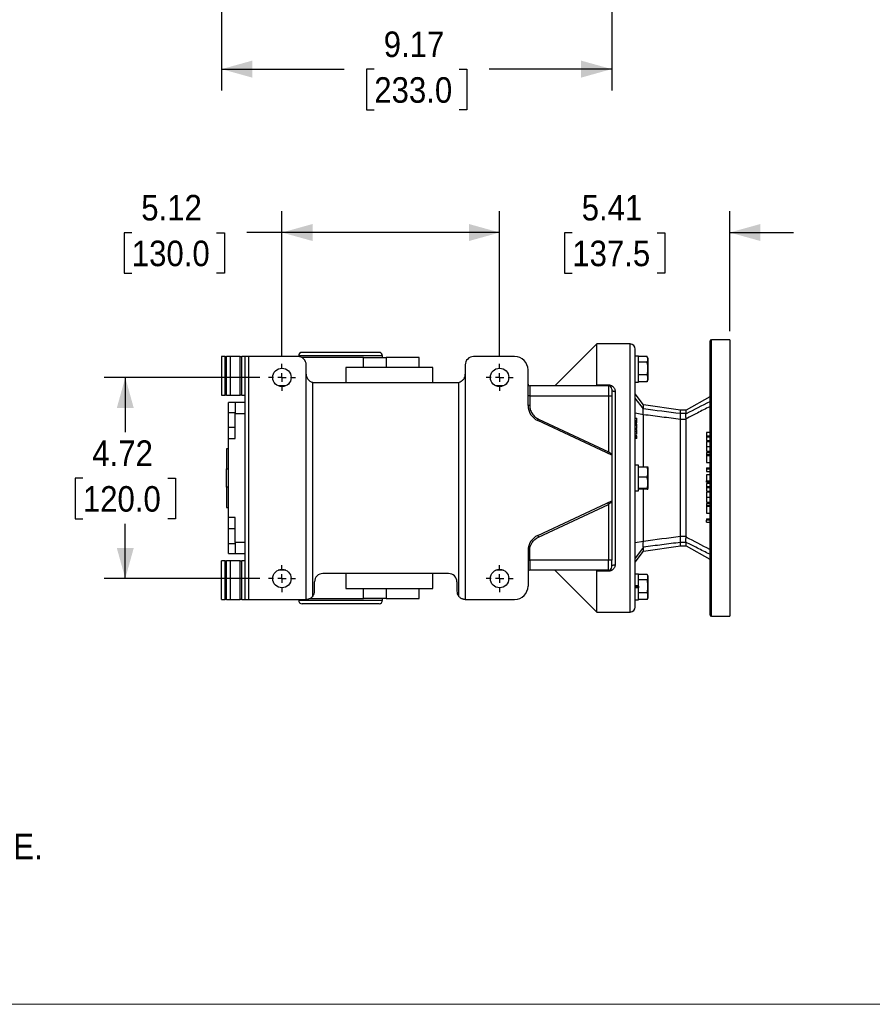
# Model space of a CAD drawing. Header units: inches. Extents: x 0 to 68, y 0 to 44.
# Tile 2 of 21: x 27.9 to 47.9, y 0 to 23.1. Entities that reach past the tile are written whole.
import ezdxf

# ---------------------------------------------------------------- set-up
doc = ezdxf.new("R2010")
doc.units = ezdxf.units.IN
doc.header["$LTSCALE"] = 4
doc.header["$MEASUREMENT"] = 0
doc.linetypes.add('SLD-Center', pattern=[0.75, 0.6, -0.05, 0.05, -0.05])
doc.linetypes.add('SLD-Solid', pattern=[0])
doc.layers.add('CENTER', color=40, linetype='SLD-Center')
doc.layers.add('SLD-DEFPOINTS', color=7, linetype='Continuous')
doc.layers.add('DIMENSIONS', color=140, linetype='SLD-Solid', lineweight=25)
doc.layers.add('TEXT', color=140, linetype='SLD-Solid', lineweight=25)
doc.styles.add('SLDTEXTSTYLE0', font='GOTHIC.TTF', dxfattribs={"width": 0.913})
doc.dimstyles.new('SLDDIMSTYLE0', dxfattribs={"dimtxt": 0.6, "dimasz": 0.72, "dimexe": 0, "dimexo": 0.0625, "dimgap": 0.15, "dimtad": 0, "dimtih": 1, "dimtoh": 1, "dimrnd": 1e-09, "dimzin": 12, "dimdsep": 46, "dimtxsty": 'SLDTEXTSTYLE0', "dimsah": 1, "dimcen": 0.09, "dimadec": 0, "dimazin": 3, "dimtfac": 1, "dimtmove": 0, "dimatfit": 0, "dimfxl": 0, "dimfrac": 2, "dimtolj": 1, "dimtzin": 12, "dimarcsym": 0})
doc.dimstyles.new('SLDDIMSTYLE1', dxfattribs={"dimtxt": 0.6, "dimasz": 0.72, "dimexe": 0, "dimexo": 0.0625, "dimgap": 0.15, "dimtad": 0, "dimtih": 1, "dimtoh": 1, "dimrnd": 1e-09, "dimzin": 12, "dimdsep": 46, "dimtxsty": 'SLDTEXTSTYLE0', "dimsah": 1, "dimcen": 0.09, "dimadec": 0, "dimazin": 3, "dimtfac": 1, "dimtofl": 0, "dimtmove": 0, "dimatfit": 3, "dimfxl": 0, "dimfrac": 2, "dimtolj": 1, "dimtzin": 12, "dimarcsym": 0})

# ---------------------------------------------------------------- blocks, each defined once
blk = doc.blocks.new('Block2')
at = {"color": 7, "linetype": 'SLD-Solid', "lineweight": 18}
blk.add_line((68, 0), (0, 0), dxfattribs=at)
blk = doc.blocks.new('SW_NOTE_0')
at = {"layer": 'TEXT', "color": 0, "char_height": 0.6, "attachment_point": 1, "style": 'SLDTEXTSTYLE0'}
for s, insert in [('NOTES:', (0, 0.766)), ('  1. DIMENSIONS CAN BE CHANGED BY MANUFACTURER WITHOUT NOTICE.', (0, -0.785)), ('  2. DIMENSIONS DO NOT IMPLY TOLERANCE.', (0, -2.337))]:
    blk.add_mtext(s, dxfattribs=dict(at, insert=insert))
blk = doc.blocks.new('_D_11')
at = {"layer": 'DIMENSIONS'}
for p, q in [((32.649, 29.233), (32.649, 29.013)), ((41.822, 28.878), (41.822, 28.159)), ((32.649, 28.513), (32.649, 21.478)), ((41.822, 27.659), (41.822, 21.478)), ((32.649, 21.978), (35.529, 21.978)), ((36.238, 21.974), (36.055, 21.974)), ((36.055, 21.974), (36.055, 21.021)), ((38.233, 21.974), (38.416, 21.974)), ((38.416, 21.974), (38.416, 21.021)), ((41.822, 21.978), (38.942, 21.978)), ((36.055, 21.021), (36.238, 21.021)), ((38.416, 21.021), (38.233, 21.021))]:
    blk.add_line(p, q, dxfattribs=at)
for points in [[(32.649, 21.978), (33.369, 21.778), (33.369, 22.178)], [(41.822, 21.978), (41.102, 22.178), (41.102, 21.778)]]:
    blk.add_solid(points, dxfattribs=at)
at = {"layer": 'DIMENSIONS', "char_height": 0.6, "attachment_point": 1, "style": 'SLDTEXTSTYLE0'}
for s, insert in [('9.17', (36.46, 22.862)), ('233.0', (36.238, 21.788))]:
    blk.add_mtext(s, dxfattribs=dict(at, insert=insert))
blk = doc.blocks.new('_D_21')
at = {"layer": 'DIMENSIONS'}
for p, q in [((33.55, 14.731), (29.883, 14.731)), ((30.383, 14.731), (30.383, 13.447)), ((29.385, 12.364), (29.203, 12.364)), ((29.203, 12.364), (29.203, 11.411)), ((31.38, 12.364), (31.563, 12.364)), ((31.563, 12.364), (31.563, 11.411)), ((29.203, 11.411), (29.385, 11.411)), ((31.563, 11.411), (31.38, 11.411)), ((30.383, 10.006), (30.383, 11.289)), ((33.55, 10.006), (29.883, 10.006))]:
    blk.add_line(p, q, dxfattribs=at)
for points in [[(30.383, 14.731), (30.183, 14.011), (30.583, 14.011)], [(30.383, 10.006), (30.583, 10.726), (30.183, 10.726)]]:
    blk.add_solid(points, dxfattribs=at)
at = {"layer": 'DIMENSIONS', "char_height": 0.6, "attachment_point": 1, "style": 'SLDTEXTSTYLE0'}
for s, insert in [('4.72', (29.607, 13.252)), ('120.0', (29.385, 12.178))]:
    blk.add_mtext(s, dxfattribs=dict(at, insert=insert))
blk = doc.blocks.new('_D_22')
at = {"layer": 'DIMENSIONS'}
for p, q in [((34.067, 15.247), (34.067, 18.638)), ((39.185, 15.247), (39.185, 18.638)), ((30.536, 18.134), (30.353, 18.134)), ((30.353, 18.134), (30.353, 17.181)), ((32.531, 18.134), (32.714, 18.134)), ((32.714, 18.134), (32.714, 17.181)), ((34.067, 18.138), (33.24, 18.138)), ((39.185, 18.138), (34.067, 18.138)), ((30.353, 17.181), (30.536, 17.181)), ((32.714, 17.181), (32.531, 17.181))]:
    blk.add_line(p, q, dxfattribs=at)
for points in [[(34.067, 18.138), (34.787, 17.938), (34.787, 18.338)], [(39.185, 18.138), (38.465, 18.338), (38.465, 17.938)]]:
    blk.add_solid(points, dxfattribs=at)
at = {"layer": 'DIMENSIONS', "char_height": 0.6, "attachment_point": 1, "style": 'SLDTEXTSTYLE0'}
for s, insert in [('5.12', (30.758, 19.022)), ('130.0', (30.536, 17.947))]:
    blk.add_mtext(s, dxfattribs=dict(at, insert=insert))
blk = doc.blocks.new('_D_23')
at = {"layer": 'DIMENSIONS'}
for p, q in [((39.185, 15.247), (39.185, 18.638)), ((44.598, 15.818), (44.598, 18.638)), ((39.185, 18.138), (37.685, 18.138)), ((40.894, 18.134), (40.711, 18.134)), ((40.711, 18.134), (40.711, 17.181)), ((42.889, 18.134), (43.072, 18.134)), ((43.072, 18.134), (43.072, 17.181)), ((44.598, 18.138), (46.098, 18.138)), ((40.711, 17.181), (40.894, 17.181)), ((43.072, 17.181), (42.889, 17.181))]:
    blk.add_line(p, q, dxfattribs=at)
for points in [[(39.185, 18.138), (38.465, 18.338), (38.465, 17.938)], [(44.598, 18.138), (45.318, 17.938), (45.318, 18.338)]]:
    blk.add_solid(points, dxfattribs=at)
at = {"layer": 'DIMENSIONS', "char_height": 0.6, "attachment_point": 1, "style": 'SLDTEXTSTYLE0'}
for s, insert in [('5.41', (41.115, 19.022)), ('137.5', (40.894, 17.947))]:
    blk.add_mtext(s, dxfattribs=dict(at, insert=insert))
blk = doc.blocks.new('SW_CENTERMARKSYMBOL_6')
at = {"layer": 'CENTER', "color": 0}
for p, q in [((0, 0.2), (0, 0.317)), ((-0.2, 0), (-0.317, 0)), ((0, 0), (-0.1, 0)), ((0, 0), (0, 0.1)), ((0, 0), (0, -0.1)), ((0, 0), (0.1, 0)), ((0.2, 0), (0.317, 0)), ((0, -0.2), (0, -0.317))]:
    blk.add_line(p, q, dxfattribs=at)
blk = doc.blocks.new('SW_CENTERMARKSYMBOL_7')
at = {"layer": 'CENTER', "color": 0}
for p, q in [((0, 0.2), (0, 0.317)), ((-0.2, 0), (-0.317, 0)), ((0, 0), (-0.1, 0)), ((0, 0), (0, 0.1)), ((0, 0), (0, -0.1)), ((0, 0), (0.1, 0)), ((0.2, 0), (0.317, 0)), ((0, -0.2), (0, -0.317))]:
    blk.add_line(p, q, dxfattribs=at)
blk = doc.blocks.new('SW_CENTERMARKSYMBOL_8')
at = {"layer": 'CENTER', "color": 0}
for p, q in [((0, 0.2), (0, 0.317)), ((-0.2, 0), (-0.317, 0)), ((0, 0), (-0.1, 0)), ((0, 0), (0, 0.1)), ((0, 0), (0, -0.1)), ((0, 0), (0.1, 0)), ((0.2, 0), (0.317, 0)), ((0, -0.2), (0, -0.317))]:
    blk.add_line(p, q, dxfattribs=at)
blk = doc.blocks.new('SW_CENTERMARKSYMBOL_9')
at = {"layer": 'CENTER', "color": 0}
for p, q in [((0, 0.2), (0, 0.317)), ((-0.2, 0), (-0.317, 0)), ((0, 0), (-0.1, 0)), ((0, 0), (0, 0.1)), ((0, 0), (0, -0.1)), ((0, 0), (0.1, 0)), ((0.2, 0), (0.317, 0)), ((0, -0.2), (0, -0.317))]:
    blk.add_line(p, q, dxfattribs=at)

msp = doc.modelspace()

# ---------------------------------------------------------------- linework, layer by layer
for p, q in [((41.468, 15.518), (40.484, 14.534)), ((42.255, 15.518), (41.468, 15.518)), ((41.468, 14.558), (41.468, 15.518)), ((42.255, 9.219), (42.255, 15.518)), ((44.598, 15.618), (44.165, 15.618)), ((44.165, 9.118), (44.165, 15.618)), ((32.649, 15.223), (32.649, 14.317)), ((32.728, 15.223), (32.649, 15.223)), ((32.728, 14.317), (32.728, 15.223)), ((32.728, 15.223), (32.767, 15.223)), ((32.767, 14.317), (32.767, 15.223)), ((32.846, 15.223), (32.767, 15.223)), ((32.846, 15.223), (32.846, 14.317)), ((33.082, 15.223), (32.846, 15.223)), ((33.082, 14.317), (33.082, 15.223)), ((33.082, 15.223), (33.122, 15.223)), ((33.122, 14.317), (33.122, 15.223)), ((33.2, 15.223), (33.122, 15.223)), ((33.2, 9.514), (33.2, 15.223)), ((33.279, 15.223), (33.2, 15.223)), ((34.441, 15.223), (33.279, 15.223)), ((33.279, 15.223), (33.279, 9.514)), ((34.46, 15.242), (34.46, 15.222)), ((36.429, 15.242), (34.46, 15.242)), ((35.986, 15.203), (34.526, 15.203)), ((35.986, 14.967), (35.986, 15.203)), ((35.986, 15.203), (36.518, 15.203)), ((36.429, 15.203), (36.429, 15.242)), ((36.518, 15.203), (36.518, 14.967)), ((37.295, 15.203), (36.518, 15.203)), ((37.295, 14.967), (37.295, 15.203)), ((39.539, 15.223), (38.574, 15.223)), ((42.452, 15.231), (42.374, 15.231)), ((42.452, 14.624), (42.452, 15.231)), ((42.655, 15.222), (42.452, 15.222)), ((42.655, 15.09), (42.452, 15.09)), ((42.676, 15.179), (42.659, 15.214)), ((34.637, 9.514), (34.637, 15.026)), ((35.57, 14.967), (35.57, 14.612)), ((37.617, 14.967), (35.57, 14.967)), ((37.617, 14.612), (37.617, 14.967)), ((38.378, 15.026), (38.378, 9.514)), ((39.854, 14.076), (39.854, 14.908)), ((34.795, 9.593), (34.795, 14.616)), ((34.834, 14.612), (38.181, 14.612)), ((38.22, 14.616), (38.22, 9.593)), ((42.374, 14.624), (42.452, 14.624)), ((42.655, 14.795), (42.452, 14.795)), ((42.655, 14.632), (42.452, 14.632)), ((42.658, 14.641), (42.655, 14.632)), ((42.659, 14.641), (42.676, 14.676)), ((34.157, 14.534), (33.976, 14.534)), ((39.275, 14.534), (39.094, 14.534)), ((39.893, 14.534), (39.893, 14.297)), ((41.744, 14.534), (39.893, 14.534)), ((41.468, 14.558), (41.744, 14.558)), ((41.744, 14.534), (41.744, 14.558)), ((41.744, 14.534), (41.744, 14.297)), ((41.901, 14.404), (41.901, 10.333)), ((32.649, 14.317), (32.728, 14.317)), ((32.767, 14.317), (32.728, 14.317)), ((32.767, 14.317), (32.846, 14.317)), ((32.964, 14.14), (32.807, 14.14)), ((32.807, 13.904), (32.807, 14.14)), ((32.846, 14.317), (33.082, 14.317)), ((33.2, 14.14), (32.964, 14.14)), ((32.964, 14.14), (32.964, 13.884)), ((33.122, 14.317), (33.082, 14.317)), ((33.122, 14.317), (33.2, 14.317)), ((39.893, 14.297), (39.854, 14.297)), ((39.893, 14.297), (39.893, 14.076)), ((39.893, 14.297), (41.744, 14.297)), ((41.744, 14.297), (41.744, 12.987)), ((41.744, 14.297), (41.822, 14.297)), ((41.822, 14.297), (41.822, 12.932)), ((42.569, 14.085), (42.374, 14.343)), ((42.569, 13.992), (42.374, 14.248)), ((44.126, 14.278), (43.574, 13.963)), ((32.964, 13.904), (32.807, 13.904)), ((32.807, 13.563), (32.807, 13.904)), ((32.964, 13.295), (32.964, 13.884)), ((32.964, 13.884), (33.2, 13.884)), ((39.893, 14.076), (39.854, 14.076)), ((42.569, 13.856), (42.374, 13.889)), ((43.437, 13.963), (42.569, 14.085)), ((42.569, 13.992), (42.569, 14.085)), ((43.574, 13.963), (43.437, 13.963)), ((43.437, 13.882), (43.437, 13.963)), ((43.574, 13.882), (43.574, 13.963)), ((41.822, 12.907), (40.081, 13.719)), ((40.098, 13.755), (41.744, 12.987)), ((42.374, 13.776), (42.413, 13.776)), ((42.413, 13.709), (42.374, 13.709)), ((42.413, 13.681), (42.374, 13.681)), ((42.413, 13.667), (42.374, 13.667)), ((42.413, 13.709), (42.413, 13.776)), ((42.413, 13.681), (42.413, 13.709)), ((42.413, 13.667), (42.413, 13.681)), ((42.569, 12.633), (42.569, 13.856)), ((43.574, 13.882), (43.437, 13.882)), ((43.437, 10.992), (43.437, 13.744)), ((43.574, 13.744), (43.437, 13.744)), ((43.574, 10.992), (43.574, 13.744)), ((32.807, 13.563), (32.964, 13.563)), ((32.807, 13.295), (32.807, 13.563)), ((42.413, 13.633), (42.374, 13.633)), ((42.413, 13.627), (42.374, 13.627)), ((42.413, 13.602), (42.374, 13.602)), ((42.413, 13.532), (42.374, 13.532)), ((42.374, 13.505), (42.413, 13.505)), ((42.413, 13.451), (42.374, 13.451)), ((42.413, 13.627), (42.413, 13.633)), ((42.413, 13.602), (42.413, 13.627)), ((42.413, 13.532), (42.413, 13.602)), ((44.126, 13.439), (44.047, 13.439)), ((44.047, 13.439), (44.047, 13.362)), ((32.807, 13.295), (32.964, 13.295)), ((32.807, 11.442), (32.807, 13.295)), ((42.413, 13.398), (42.374, 13.398)), ((42.413, 13.358), (42.374, 13.358)), ((42.413, 13.326), (42.374, 13.326)), ((42.413, 13.297), (42.374, 13.297)), ((42.413, 13.326), (42.413, 13.358)), ((42.413, 13.297), (42.413, 13.326)), ((44.047, 13.362), (44.126, 13.362)), ((44.047, 13.362), (44.047, 13.33)), ((44.126, 13.33), (44.047, 13.33)), ((44.047, 13.33), (44.047, 13.253)), ((44.047, 13.253), (44.126, 13.253)), ((44.047, 13.225), (44.126, 13.225)), ((32.807, 13.057), (32.767, 13.057)), ((32.767, 13.057), (32.767, 12.585)), ((44.047, 13.106), (44.126, 13.106)), ((44.047, 13.003), (44.126, 13.003)), ((44.126, 12.966), (44.047, 12.966)), ((44.047, 12.966), (44.047, 12.926)), ((41.822, 12.925), (41.821, 12.933)), ((41.822, 12.907), (41.822, 11.83)), ((44.047, 12.926), (44.126, 12.926)), ((44.047, 12.926), (44.047, 12.893)), ((44.126, 12.893), (44.047, 12.893)), ((44.047, 12.893), (44.047, 12.736)), ((44.047, 12.736), (44.126, 12.736)), ((32.767, 12.585), (32.807, 12.585)), ((32.767, 12.152), (32.767, 12.585)), ((42.452, 12.671), (42.374, 12.671)), ((42.452, 12.065), (42.452, 12.671)), ((42.452, 12.633), (42.655, 12.633)), ((42.655, 12.633), (42.672, 12.625)), ((42.676, 12.62), (42.673, 12.625)), ((44.047, 12.607), (44.126, 12.607)), ((44.047, 12.607), (44.047, 12.574)), ((44.126, 12.574), (44.047, 12.574)), ((44.047, 12.574), (44.047, 12.522)), ((44.047, 12.522), (44.126, 12.522)), ((42.655, 12.386), (42.452, 12.386)), ((44.126, 12.445), (44.047, 12.445)), ((44.047, 12.445), (44.047, 12.306)), ((44.047, 12.306), (44.126, 12.306)), ((44.047, 12.272), (44.047, 12.306)), ((44.126, 12.272), (44.047, 12.272)), ((32.807, 12.152), (32.767, 12.152)), ((32.767, 12.152), (32.767, 11.679)), ((42.374, 12.065), (42.452, 12.065)), ((42.655, 12.122), (42.452, 12.122)), ((42.655, 12.104), (42.452, 12.104)), ((42.569, 10.88), (42.569, 12.104)), ((42.673, 12.111), (42.676, 12.117)), ((44.126, 12.243), (44.047, 12.243)), ((44.047, 12.243), (44.047, 12.167)), ((44.047, 12.167), (44.126, 12.167)), ((44.047, 12.167), (44.047, 12.134)), ((44.126, 12.134), (44.047, 12.134)), ((44.047, 12.134), (44.047, 12.058)), ((44.047, 12.058), (44.126, 12.058)), ((44.126, 12.033), (44.047, 12.033)), ((32.807, 11.967), (32.807, 11.967)), ((40.081, 11.018), (41.822, 11.83)), ((41.821, 11.803), (41.822, 11.811)), ((41.822, 11.804), (41.822, 10.439)), ((44.047, 11.916), (44.126, 11.916)), ((44.047, 11.803), (44.126, 11.803)), ((32.767, 11.679), (32.807, 11.679)), ((40.098, 10.982), (41.744, 11.749)), ((41.744, 11.749), (41.744, 10.439)), ((44.126, 11.771), (44.047, 11.771)), ((44.047, 11.771), (44.047, 11.731)), ((44.047, 11.731), (44.047, 11.698)), ((44.047, 11.731), (44.126, 11.731)), ((44.126, 11.698), (44.047, 11.698)), ((44.047, 11.698), (44.047, 11.541)), ((32.807, 11.51), (32.807, 11.51)), ((32.964, 11.442), (32.807, 11.442)), ((32.807, 11.174), (32.807, 11.442)), ((32.964, 10.853), (32.964, 11.442)), ((44.047, 11.541), (44.126, 11.541)), ((44.047, 11.412), (44.126, 11.412)), ((44.047, 11.412), (44.047, 11.379)), ((44.126, 11.379), (44.047, 11.379)), ((44.047, 11.327), (44.047, 11.379)), ((32.964, 11.174), (32.807, 11.174)), ((32.807, 10.833), (32.807, 11.174)), ((44.047, 11.327), (44.126, 11.327)), ((42.569, 10.88), (42.374, 10.848)), ((43.574, 10.992), (43.437, 10.992)), ((32.807, 10.833), (32.964, 10.833)), ((32.807, 10.597), (32.807, 10.833)), ((33.2, 10.853), (32.964, 10.853)), ((32.964, 10.853), (32.964, 10.597)), ((39.854, 10.661), (39.854, 9.829)), ((39.854, 10.661), (39.893, 10.661)), ((39.893, 10.439), (39.893, 10.661)), ((42.569, 10.745), (42.374, 10.488)), ((42.374, 10.393), (42.569, 10.652)), ((42.569, 10.652), (43.437, 10.774)), ((42.569, 10.652), (42.569, 10.745)), ((43.574, 10.854), (43.437, 10.854)), ((43.437, 10.774), (43.437, 10.854)), ((43.437, 10.774), (43.574, 10.774)), ((43.574, 10.774), (43.574, 10.854)), ((43.574, 10.774), (44.126, 10.459)), ((32.649, 9.514), (32.649, 10.419)), ((32.728, 10.419), (32.649, 10.419)), ((32.728, 9.514), (32.728, 10.419)), ((32.728, 10.419), (32.767, 10.419)), ((32.767, 9.514), (32.767, 10.419)), ((32.846, 10.419), (32.767, 10.419)), ((32.807, 10.597), (32.964, 10.597)), ((32.846, 10.419), (32.846, 9.514)), ((33.082, 10.419), (32.846, 10.419)), ((32.964, 10.597), (33.2, 10.597)), ((33.082, 9.514), (33.082, 10.419)), ((33.082, 10.419), (33.122, 10.419)), ((33.122, 9.514), (33.122, 10.419)), ((33.2, 10.419), (33.122, 10.419)), ((39.854, 10.439), (39.893, 10.439)), ((39.893, 10.439), (39.893, 10.203)), ((41.744, 10.439), (39.893, 10.439)), ((41.822, 10.439), (41.744, 10.439)), ((41.744, 10.203), (41.744, 10.439)), ((34.157, 10.203), (33.976, 10.203)), ((39.275, 10.203), (39.094, 10.203)), ((41.744, 10.203), (39.893, 10.203)), ((40.484, 10.203), (41.468, 9.219)), ((41.744, 10.203), (41.744, 10.179)), ((37.984, 10.124), (35.031, 10.124)), ((35.57, 10.124), (35.57, 9.77)), ((37.617, 9.77), (37.617, 10.124)), ((41.468, 9.219), (41.468, 10.179)), ((41.744, 10.179), (41.468, 10.179)), ((42.452, 10.112), (42.374, 10.112)), ((42.452, 9.833), (42.452, 10.112)), ((42.655, 10.104), (42.452, 10.104)), ((42.655, 9.972), (42.452, 9.972)), ((42.676, 10.061), (42.66, 10.096)), ((34.834, 9.711), (34.834, 9.927)), ((35.57, 9.77), (37.617, 9.77)), ((35.986, 9.534), (35.986, 9.77)), ((36.518, 9.77), (36.518, 9.534)), ((37.295, 9.534), (37.295, 9.77)), ((38.181, 9.927), (38.181, 9.711)), ((42.452, 9.833), (42.374, 9.833)), ((42.374, 9.822), (42.452, 9.822)), ((42.374, 9.797), (42.452, 9.797)), ((42.452, 9.785), (42.374, 9.785)), ((42.452, 9.829), (42.452, 9.833)), ((42.452, 9.829), (42.452, 9.789)), ((42.452, 9.785), (42.452, 9.789)), ((42.452, 9.506), (42.452, 9.785)), ((32.649, 9.514), (32.728, 9.514)), ((32.767, 9.514), (32.728, 9.514)), ((32.767, 9.514), (32.846, 9.514)), ((32.846, 9.514), (33.082, 9.514)), ((33.122, 9.514), (33.082, 9.514)), ((33.122, 9.514), (33.2, 9.514)), ((33.2, 9.514), (33.279, 9.514)), ((33.279, 9.514), (34.637, 9.514)), ((34.46, 9.514), (34.46, 9.494)), ((34.46, 9.494), (36.429, 9.494)), ((34.72, 9.534), (35.986, 9.534)), ((36.518, 9.534), (35.986, 9.534)), ((36.429, 9.494), (36.429, 9.534)), ((36.518, 9.534), (37.295, 9.534)), ((38.378, 9.514), (39.539, 9.514)), ((42.374, 9.506), (42.452, 9.506)), ((42.452, 9.677), (42.655, 9.677)), ((42.655, 9.514), (42.452, 9.514)), ((42.659, 9.523), (42.655, 9.514)), ((42.66, 9.523), (42.676, 9.558)), ((41.468, 9.219), (42.255, 9.219)), ((44.165, 9.118), (44.598, 9.118))]:
    msp.add_line(p, q)
at = {"flags": 128}
for points in [[(41.822, 14.455), (41.824, 14.445), (41.828, 14.435), (41.836, 14.427), (41.845, 14.419), (41.857, 14.413), (41.871, 14.408), (41.886, 14.405), (41.901, 14.404)], [(40.081, 13.719), (40.082, 13.72), (40.082, 13.722), (40.084, 13.725), (40.086, 13.729), (40.089, 13.735), (40.092, 13.741), (40.095, 13.748), (40.098, 13.755)], [(41.727, 12.952), (41.727, 12.952), (41.728, 12.954), (41.73, 12.958), (41.732, 12.962), (41.734, 12.967), (41.737, 12.974), (41.74, 12.98), (41.744, 12.987)], [(41.727, 11.785), (41.727, 11.784), (41.728, 11.782), (41.73, 11.779), (41.732, 11.775), (41.734, 11.769), (41.737, 11.763), (41.74, 11.756), (41.744, 11.749)], [(40.081, 11.018), (40.082, 11.017), (40.082, 11.015), (40.084, 11.012), (40.086, 11.007), (40.089, 11.002), (40.092, 10.996), (40.095, 10.989), (40.098, 10.982)], [(41.822, 10.282), (41.824, 10.292), (41.828, 10.301), (41.836, 10.31), (41.845, 10.318), (41.857, 10.324), (41.871, 10.329), (41.886, 10.332), (41.901, 10.333)]]:
    msp.add_lwpolyline(points, dxfattribs=at)
for centre in [(34.067, 14.731), (39.185, 14.731), (34.067, 10.006), (39.185, 10.006)]:
    msp.add_circle(centre, 0.217)
for centre, radius, start, end in [((42.255, 15.4), 0.118, 0, 90), ((44.165, 15.579), 0.0394, 90, 180), ((34.539, 15.242), 0.0787, 90, 180), ((36.35, 15.242), 0.0787, 0, 90), ((34.441, 15.026), 0.197, 0, 90), ((38.574, 15.026), 0.197, 90, 180), ((39.539, 14.908), 0.315, 0, 90), ((34.834, 14.809), 0.197, 258.463, 270), ((38.181, 14.809), 0.197, 270, 281.537), ((39.893, 14.573), 0.0394, 180, 270), ((41.744, 14.455), 0.0787, 0, 90), ((40.248, 14.076), 0.394, 180, 245), ((40.248, 10.661), 0.394, 115, 180), ((39.893, 10.164), 0.0394, 90, 180), ((41.744, 10.282), 0.0787, 270, 0), ((35.031, 9.927), 0.197, 90, 180), ((37.984, 9.927), 0.197, 0, 90), ((39.539, 9.829), 0.315, 270, 0), ((34.539, 9.494), 0.0787, 180, 270), ((34.637, 9.711), 0.197, 323.1301, 0), ((36.35, 9.494), 0.0787, 270, 0), ((38.378, 9.711), 0.197, 180, 216.8699), ((42.255, 9.337), 0.118, 270, 0), ((44.165, 9.158), 0.0394, 180, 270)]:
    msp.add_arc(centre, radius, start, end)
for points, knots in [([(44.126, 15.579), (44.126, 15.579), (44.126, 15.241), (44.126, 14.036), (44.126, 13.22), (44.126, 11.517), (44.126, 10.7), (44.126, 9.496), (44.126, 9.158), (44.126, 9.158)], [0, 0, 0, 0, 0.25, 0.25, 0.5, 0.5, 0.75, 0.75, 1, 1, 1, 1]), ([(44.598, 15.618), (44.598, 15.618), (44.598, 15.618), (44.598, 15.618), (44.598, 15.616), (44.598, 15.615), (44.598, 15.613), (44.598, 15.611), (44.598, 15.608), (44.598, 15.605), (44.598, 15.601), (44.598, 15.597), (44.598, 15.593), (44.598, 15.588), (44.598, 15.583), (44.598, 15.577), (44.598, 15.571), (44.598, 15.557), (44.598, 15.533), (44.598, 15.494), (44.598, 15.446), (44.598, 15.391), (44.598, 15.328), (44.598, 15.232), (44.598, 15.093), (44.598, 14.896), (44.598, 14.671), (44.598, 14.421), (44.598, 14.151), (44.598, 13.865), (44.598, 13.569), (44.598, 13.267), (44.598, 12.965), (44.598, 12.666), (44.598, 12.368), (44.598, 12.071), (44.598, 11.772), (44.598, 11.47), (44.598, 11.168), (44.598, 10.872), (44.598, 10.586), (44.598, 10.316), (44.598, 10.066), (44.598, 9.841), (44.598, 9.644), (44.598, 9.505), (44.598, 9.409), (44.598, 9.346), (44.598, 9.29), (44.598, 9.243), (44.598, 9.203), (44.598, 9.177), (44.598, 9.161), (44.598, 9.151), (44.598, 9.142), (44.598, 9.135), (44.598, 9.129), (44.598, 9.124), (44.598, 9.121), (44.598, 9.119), (44.598, 9.118), (44.598, 9.118)], [0, 0, 0, 0, 0.00365, 0.007296, 0.01094, 0.014581, 0.01822, 0.021858, 0.025495, 0.029131, 0.032767, 0.036404, 0.040042, 0.043682, 0.047323, 0.050967, 0.054613, 0.058263, 0.073508, 0.088755, 0.104387, 0.120021, 0.135977, 0.151935, 0.184343, 0.217096, 0.250024, 0.282952, 0.315705, 0.348114, 0.380018, 0.411275, 0.441757, 0.470878, 0.5, 0.529121, 0.558243, 0.588726, 0.619983, 0.651887, 0.684295, 0.717048, 0.749976, 0.782904, 0.815657, 0.848066, 0.864022, 0.87998, 0.895612, 0.911246, 0.926491, 0.941738, 0.948224, 0.9547, 0.96117, 0.967636, 0.974101, 0.980567, 0.987037, 0.993514, 1, 1, 1, 1]), ([(35.444, 15.321), (35.204, 15.321), (34.974, 15.321), (34.634, 15.321), (34.539, 15.321), (34.539, 15.321)], [0, 0, 0, 0, 0.5, 0.5, 1, 1, 1, 1]), ([(36.35, 15.321), (36.35, 15.321), (36.255, 15.321), (35.915, 15.321), (35.685, 15.321), (35.444, 15.321)], [0, 0, 0, 0, 0.5, 0.5, 1, 1, 1, 1]), ([(42.374, 9.337), (42.374, 9.337), (42.374, 9.656), (42.374, 10.793), (42.374, 11.564), (42.374, 13.172), (42.374, 13.943), (42.374, 15.08), (42.374, 15.4), (42.374, 15.4)], [0, 0, 0, 0, 0.25, 0.25, 0.5, 0.5, 0.75, 0.75, 1, 1, 1, 1]), ([(42.655, 15.09), (42.657, 15.093), (42.66, 15.099), (42.663, 15.107), (42.666, 15.115), (42.67, 15.126), (42.673, 15.14), (42.674, 15.156), (42.673, 15.173), (42.669, 15.189), (42.663, 15.206), (42.658, 15.217), (42.655, 15.222)], [0, 0, 0, 0, 0.065626, 0.129314, 0.191102, 0.251029, 0.376936, 0.499881, 0.623047, 0.749331, 0.870833, 1, 1, 1, 1]), ([(42.655, 14.795), (42.657, 14.802), (42.66, 14.814), (42.663, 14.833), (42.666, 14.851), (42.67, 14.876), (42.673, 14.906), (42.674, 14.943), (42.673, 14.98), (42.669, 15.017), (42.663, 15.054), (42.658, 15.078), (42.655, 15.09)], [0, 0, 0, 0, 0.065885, 0.129818, 0.191838, 0.251985, 0.378566, 0.502192, 0.62467, 0.750272, 0.871329, 1, 1, 1, 1]), ([(42.676, 14.815), (42.676, 14.846), (42.676, 14.908), (42.676, 15.009), (42.676, 15.097), (42.676, 15.156), (42.676, 15.183), (42.676, 15.177), (42.676, 15.176)], [0, 0, 0, 0, 0.193174, 0.386348, 0.579522, 0.772695, 0.965869, 1, 1, 1, 1]), ([(42.676, 14.679), (42.676, 14.68), (42.676, 14.683), (42.676, 14.732), (42.676, 14.787), (42.676, 14.815)], [0, 0, 0, 0, 0.291613, 0.645806, 1, 1, 1, 1]), ([(34.637, 14.809), (34.637, 14.804), (34.638, 14.799), (34.638, 14.789), (34.639, 14.785), (34.641, 14.77), (34.643, 14.76), (34.652, 14.731), (34.662, 14.712), (34.681, 14.686), (34.688, 14.677), (34.704, 14.661), (34.714, 14.653), (34.734, 14.639), (34.745, 14.633), (34.763, 14.626), (34.769, 14.623), (34.782, 14.619), (34.788, 14.618), (34.795, 14.616)], [0, 0, 0, 0, 0.0625, 0.0625, 0.125, 0.125, 0.25, 0.25, 0.5, 0.5, 0.625, 0.625, 0.75, 0.75, 0.875, 0.875, 0.9375, 0.9375, 1, 1, 1, 1]), ([(38.22, 14.616), (38.233, 14.619), (38.246, 14.623), (38.264, 14.631), (38.27, 14.634), (38.281, 14.64), (38.286, 14.643), (38.301, 14.653), (38.311, 14.661), (38.327, 14.677), (38.334, 14.685), (38.347, 14.703), (38.352, 14.712), (38.362, 14.731), (38.365, 14.741), (38.371, 14.76), (38.374, 14.77), (38.376, 14.784), (38.377, 14.789), (38.377, 14.799), (38.378, 14.804), (38.378, 14.809)], [0, 0, 0, 0, 0.125, 0.125, 0.1875, 0.1875, 0.25, 0.25, 0.375, 0.375, 0.5, 0.5, 0.625, 0.625, 0.75, 0.75, 0.875, 0.875, 0.9375, 0.9375, 1, 1, 1, 1]), ([(42.655, 14.632), (42.657, 14.636), (42.66, 14.643), (42.663, 14.653), (42.666, 14.663), (42.67, 14.677), (42.673, 14.694), (42.674, 14.714), (42.673, 14.735), (42.669, 14.755), (42.663, 14.775), (42.658, 14.788), (42.655, 14.795)], [0, 0, 0, 0, 0.065885, 0.129818, 0.191838, 0.251985, 0.378566, 0.502192, 0.62467, 0.750272, 0.871329, 1, 1, 1, 1]), ([(41.493, 14.534), (41.489, 14.534), (41.486, 14.534), (41.48, 14.536), (41.477, 14.537), (41.473, 14.541), (41.471, 14.544), (41.469, 14.55), (41.468, 14.553), (41.468, 14.558)], [0, 0, 0, 0, 0.25, 0.25, 0.5, 0.5, 0.75, 0.75, 1, 1, 1, 1]), ([(41.744, 14.558), (41.746, 14.558), (41.75, 14.558), (41.756, 14.557), (41.761, 14.557), (41.767, 14.556), (41.773, 14.555), (41.783, 14.553), (41.796, 14.549), (41.812, 14.543), (41.826, 14.535), (41.844, 14.523), (41.862, 14.506), (41.88, 14.483), (41.89, 14.462), (41.896, 14.445), (41.899, 14.431), (41.901, 14.418), (41.901, 14.409), (41.901, 14.404)], [0, 0, 0, 0, 0.020745, 0.041461, 0.062204, 0.083027, 0.103983, 0.125125, 0.186964, 0.250543, 0.312224, 0.375895, 0.500647, 0.623108, 0.749716, 0.812283, 0.874649, 0.93712, 1, 1, 1, 1]), ([(41.822, 14.455), (41.822, 14.455), (41.822, 14.455), (41.822, 14.454), (41.822, 14.453), (41.822, 14.452), (41.822, 14.451), (41.822, 14.449), (41.822, 14.447), (41.822, 14.443), (41.822, 14.438), (41.822, 14.429), (41.822, 14.42), (41.822, 14.409), (41.822, 14.397), (41.822, 14.384), (41.822, 14.37), (41.822, 14.356), (41.822, 14.341), (41.822, 14.327), (41.822, 14.312), (41.822, 14.302), (41.822, 14.297)], [0, 0, 0, 0, 0.030232, 0.060266, 0.090167, 0.120003, 0.149841, 0.17975, 0.209797, 0.240047, 0.304317, 0.368671, 0.434309, 0.500032, 0.56567, 0.631393, 0.695664, 0.760018, 0.820268, 0.879988, 0.939719, 1, 1, 1, 1]), ([(39.893, 14.076), (39.893, 14.072), (39.893, 14.063), (39.894, 14.051), (39.895, 14.039), (39.897, 14.027), (39.899, 14.015), (39.901, 14.003), (39.904, 13.991), (39.91, 13.966), (39.923, 13.93), (39.948, 13.885), (39.978, 13.843), (40.007, 13.815), (40.031, 13.795), (40.047, 13.784), (40.063, 13.773), (40.08, 13.763), (40.092, 13.758), (40.098, 13.755)], [0, 0, 0, 0, 0.030746, 0.061383, 0.091947, 0.122475, 0.153005, 0.183574, 0.214219, 0.244977, 0.372467, 0.500009, 0.6275, 0.755042, 0.804177, 0.853089, 0.901928, 0.950848, 1, 1, 1, 1]), ([(42.569, 13.856), (42.566, 13.874), (42.563, 13.89), (42.561, 13.914), (42.56, 13.921), (42.559, 13.936), (42.559, 13.942), (42.559, 13.955), (42.559, 13.96), (42.56, 13.97), (42.561, 13.974), (42.562, 13.982), (42.563, 13.985), (42.566, 13.989), (42.567, 13.991), (42.569, 13.992)], [0, 0, 0, 0, 0.25, 0.25, 0.375, 0.375, 0.5, 0.5, 0.625, 0.625, 0.75, 0.75, 0.875, 0.875, 1, 1, 1, 1]), ([(44.126, 14.045), (44.029, 13.995), (43.845, 13.901), (43.662, 13.806), (43.574, 13.761)], [0, 0, 0, 0, 0.524921, 1, 1, 1, 1]), ([(43.437, 13.746), (43.292, 13.764), (43.003, 13.801), (42.714, 13.838), (42.569, 13.856)], [0, 0, 0, 0, 0.498129, 1, 1, 1, 1]), ([(43.437, 13.746), (43.438, 13.763), (43.438, 13.779), (43.439, 13.811), (43.44, 13.825), (43.44, 13.85), (43.439, 13.86), (43.439, 13.871), (43.438, 13.874), (43.438, 13.879), (43.437, 13.881), (43.437, 13.882)], [0, 0, 0, 0, 0.25, 0.25, 0.5, 0.5, 0.75, 0.75, 0.875, 0.875, 1, 1, 1, 1]), ([(43.574, 13.76), (43.574, 13.762), (43.573, 13.766), (43.572, 13.771), (43.571, 13.776), (43.569, 13.783), (43.568, 13.792), (43.567, 13.805), (43.565, 13.821), (43.565, 13.838), (43.565, 13.852), (43.567, 13.863), (43.568, 13.869), (43.57, 13.874), (43.572, 13.877), (43.573, 13.879), (43.574, 13.88)], [0, 0, 0, 0, 0.030103, 0.060991, 0.092689, 0.125218, 0.184032, 0.250061, 0.375577, 0.499997, 0.62451, 0.750142, 0.816098, 0.875273, 0.939717, 1, 1, 1, 1]), ([(43.574, 13.882), (43.574, 13.882), (43.574, 13.882), (43.574, 13.881), (43.574, 13.881), (43.574, 13.881), (43.574, 13.88)], [0, 0, 0, 0, 0.135251, 0.488585, 0.76626, 1, 1, 1, 1]), ([(43.574, 13.744), (43.574, 13.745), (43.574, 13.748), (43.574, 13.752), (43.574, 13.756), (43.574, 13.759), (43.574, 13.76)], [0, 0, 0, 0, 0.135863, 0.490124, 0.767425, 1, 1, 1, 1]), ([(42.413, 13.451), (42.413, 13.452), (42.413, 13.455), (42.413, 13.459), (42.413, 13.463), (42.413, 13.467), (42.413, 13.47), (42.413, 13.473), (42.413, 13.477), (42.413, 13.48), (42.413, 13.483), (42.413, 13.485), (42.413, 13.488), (42.413, 13.49), (42.413, 13.492), (42.413, 13.494), (42.413, 13.496), (42.413, 13.498), (42.413, 13.5), (42.413, 13.501), (42.413, 13.502), (42.413, 13.503), (42.413, 13.504), (42.413, 13.504), (42.413, 13.505), (42.413, 13.505), (42.413, 13.505)], [0, 0, 0, 0, 0.038217, 0.074867, 0.110158, 0.144454, 0.17808, 0.211171, 0.243687, 0.275872, 0.308376, 0.341263, 0.37515, 0.409655, 0.445157, 0.482073, 0.520576, 0.560554, 0.603108, 0.648689, 0.697948, 0.750768, 0.807309, 0.867656, 0.931861, 1, 1, 1, 1]), ([(42.413, 13.398), (42.413, 13.398), (42.413, 13.398), (42.413, 13.398), (42.413, 13.399), (42.413, 13.399), (42.413, 13.4), (42.413, 13.401), (42.413, 13.403), (42.413, 13.404), (42.413, 13.406), (42.413, 13.408), (42.413, 13.41), (42.413, 13.412), (42.413, 13.414), (42.413, 13.417), (42.413, 13.419), (42.413, 13.422), (42.413, 13.425), (42.413, 13.428), (42.413, 13.432), (42.413, 13.435), (42.413, 13.439), (42.413, 13.443), (42.413, 13.447), (42.413, 13.449), (42.413, 13.451)], [0, 0, 0, 0, 0.068491, 0.133077, 0.193829, 0.251083, 0.304401, 0.354408, 0.401295, 0.444701, 0.485692, 0.524676, 0.562307, 0.597947, 0.632474, 0.665752, 0.697985, 0.729586, 0.760825, 0.792355, 0.824313, 0.857156, 0.890927, 0.92596, 0.962061, 1, 1, 1, 1]), ([(44.047, 13.225), (44.047, 13.225), (44.047, 13.224), (44.047, 13.224), (44.047, 13.223), (44.047, 13.221), (44.047, 13.219), (44.047, 13.216), (44.047, 13.213), (44.047, 13.209), (44.047, 13.205), (44.047, 13.201), (44.047, 13.196), (44.047, 13.191), (44.047, 13.186), (44.047, 13.18), (44.047, 13.174), (44.047, 13.167), (44.047, 13.161), (44.047, 13.153), (44.047, 13.146), (44.047, 13.139), (44.047, 13.131), (44.047, 13.123), (44.047, 13.115), (44.047, 13.109), (44.047, 13.106)], [0, 0, 0, 0, 0.042354, 0.084166, 0.125294, 0.166282, 0.206997, 0.247528, 0.288508, 0.329963, 0.371159, 0.411619, 0.451738, 0.491488, 0.53131, 0.571146, 0.611469, 0.652183, 0.693461, 0.734892, 0.776916, 0.819249, 0.863073, 0.907532, 0.953146, 1, 1, 1, 1]), ([(41.744, 12.987), (41.753, 12.98), (41.773, 12.966), (41.796, 12.951), (41.81, 12.941), (41.817, 12.936), (41.82, 12.934), (41.821, 12.933)], [0, 0, 0, 0, 0.292926, 0.595633, 0.742328, 0.877214, 1, 1, 1, 1]), ([(44.047, 13.106), (44.047, 13.103), (44.047, 13.096), (44.047, 13.086), (44.047, 13.077), (44.047, 13.068), (44.047, 13.059), (44.047, 13.051), (44.047, 13.044), (44.047, 13.036), (44.047, 13.03), (44.047, 13.024), (44.047, 13.018), (44.047, 13.014), (44.047, 13.01), (44.047, 13.007), (44.047, 13.004), (44.047, 13.003), (44.047, 13.003)], [0, 0, 0, 0, 0.0678674, 0.1332308, 0.19643, 0.2589291, 0.3203354, 0.3813911, 0.4426165, 0.5049834, 0.5672549, 0.6281622, 0.6887408, 0.749142, 0.8098128, 0.8716425, 0.9348936, 1, 1, 1, 1]), ([(41.821, 12.933), (41.821, 12.933), (41.822, 12.932), (41.822, 12.932), (41.822, 12.932)], [0, 0, 0, 0, 0.012076, 1, 1, 1, 1]), ([(41.822, 12.926), (41.822, 12.921), (41.822, 12.91), (41.822, 12.908), (41.822, 12.907)], [0, 0, 0, 0, 0.393378, 1, 1, 1, 1]), ([(42.655, 12.386), (42.657, 12.391), (42.66, 12.402), (42.663, 12.418), (42.666, 12.433), (42.67, 12.453), (42.673, 12.479), (42.674, 12.51), (42.673, 12.541), (42.669, 12.571), (42.663, 12.602), (42.658, 12.622), (42.655, 12.633)], [0, 0, 0, 0, 0.065885, 0.129818, 0.191838, 0.251985, 0.378566, 0.502192, 0.62467, 0.750272, 0.871329, 1, 1, 1, 1]), ([(42.676, 12.593), (42.676, 12.607), (42.676, 12.624), (42.676, 12.618), (42.676, 12.617)], [0, 0, 0, 0, 0.8498442, 1, 1, 1, 1]), ([(42.676, 12.12), (42.676, 12.121), (42.676, 12.124), (42.676, 12.174), (42.676, 12.253), (42.676, 12.35), (42.676, 12.45), (42.676, 12.539), (42.676, 12.575), (42.676, 12.593)], [0, 0, 0, 0, 0.120662, 0.2672184, 0.4137746, 0.5603309, 0.7068873, 0.8534435, 1, 1, 1, 1]), ([(42.655, 12.122), (42.657, 12.127), (42.66, 12.139), (42.663, 12.155), (42.666, 12.172), (42.67, 12.193), (42.673, 12.221), (42.674, 12.254), (42.673, 12.287), (42.669, 12.32), (42.663, 12.353), (42.658, 12.375), (42.655, 12.386)], [0, 0, 0, 0, 0.0656263, 0.1293144, 0.1911015, 0.2510286, 0.3769356, 0.4998814, 0.6230466, 0.7493308, 0.870833, 1, 1, 1, 1]), ([(42.655, 12.104), (42.657, 12.104), (42.66, 12.105), (42.663, 12.106), (42.666, 12.107), (42.67, 12.109), (42.673, 12.111), (42.674, 12.113), (42.673, 12.115), (42.669, 12.117), (42.663, 12.12), (42.658, 12.121), (42.655, 12.122)], [0, 0, 0, 0, 0.065885, 0.129818, 0.191838, 0.251985, 0.378566, 0.502192, 0.62467, 0.750272, 0.871329, 1, 1, 1, 1]), ([(44.047, 12.033), (44.047, 12.033), (44.047, 12.033), (44.047, 12.033), (44.047, 12.031), (44.047, 12.03), (44.047, 12.027), (44.047, 12.025), (44.047, 12.022), (44.047, 12.018), (44.047, 12.014), (44.047, 12.01), (44.047, 12.005), (44.047, 12), (44.047, 11.994), (44.047, 11.988), (44.047, 11.982), (44.047, 11.976), (44.047, 11.969), (44.047, 11.962), (44.047, 11.955), (44.047, 11.948), (44.047, 11.94), (44.047, 11.932), (44.047, 11.924), (44.047, 11.919), (44.047, 11.916)], [0, 0, 0, 0, 0.038404, 0.076627, 0.114907, 0.153118, 0.192186, 0.231491, 0.271376, 0.312496, 0.353757, 0.394628, 0.435514, 0.476109, 0.517103, 0.558485, 0.600365, 0.643041, 0.686054, 0.729561, 0.772907, 0.816963, 0.861261, 0.906643, 0.952839, 1, 1, 1, 1]), ([(41.821, 11.803), (41.82, 11.803), (41.817, 11.801), (41.81, 11.796), (41.796, 11.786), (41.773, 11.77), (41.753, 11.756), (41.744, 11.749)], [0, 0, 0, 0, 0.122788, 0.25766, 0.404368, 0.707074, 1, 1, 1, 1]), ([(41.822, 11.804), (41.822, 11.804), (41.822, 11.804), (41.821, 11.803), (41.821, 11.803)], [0, 0, 0, 0, 0.987876, 1, 1, 1, 1]), ([(41.822, 11.83), (41.822, 11.828), (41.822, 11.826), (41.822, 11.815), (41.822, 11.811)], [0, 0, 0, 0, 0.6038527, 1, 1, 1, 1]), ([(44.047, 11.916), (44.047, 11.913), (44.047, 11.905), (44.047, 11.895), (44.047, 11.885), (44.047, 11.875), (44.047, 11.866), (44.047, 11.858), (44.047, 11.85), (44.047, 11.842), (44.047, 11.835), (44.047, 11.828), (44.047, 11.823), (44.047, 11.817), (44.047, 11.813), (44.047, 11.809), (44.047, 11.806), (44.047, 11.804), (44.047, 11.803)], [0, 0, 0, 0, 0.068064, 0.133286, 0.196521, 0.257665, 0.317864, 0.376965, 0.435836, 0.494665, 0.553441, 0.612694, 0.672462, 0.733564, 0.796165, 0.861295, 0.928944, 1, 1, 1, 1]), ([(39.893, 10.661), (39.893, 10.728), (39.913, 10.794), (39.985, 10.908), (40.037, 10.953), (40.098, 10.982)], [0, 0, 0, 0, 0.5, 0.5, 1, 1, 1, 1]), ([(42.569, 10.745), (42.566, 10.747), (42.563, 10.751), (42.561, 10.762), (42.56, 10.766), (42.559, 10.776), (42.559, 10.782), (42.559, 10.794), (42.559, 10.801), (42.56, 10.815), (42.561, 10.823), (42.562, 10.838), (42.563, 10.847), (42.566, 10.863), (42.567, 10.872), (42.569, 10.88)], [0, 0, 0, 0, 0.25, 0.25, 0.375, 0.375, 0.5, 0.5, 0.625, 0.625, 0.75, 0.75, 0.875, 0.875, 1, 1, 1, 1]), ([(43.437, 10.854), (43.438, 10.857), (43.438, 10.861), (43.439, 10.877), (43.44, 10.887), (43.44, 10.912), (43.439, 10.926), (43.439, 10.949), (43.438, 10.957), (43.438, 10.974), (43.437, 10.982), (43.437, 10.991)], [0, 0, 0, 0, 0.25, 0.25, 0.5, 0.5, 0.75, 0.75, 0.875, 0.875, 1, 1, 1, 1]), ([(43.574, 10.857), (43.574, 10.857), (43.573, 10.858), (43.572, 10.86), (43.571, 10.861), (43.569, 10.864), (43.568, 10.867), (43.567, 10.874), (43.565, 10.884), (43.565, 10.899), (43.565, 10.916), (43.567, 10.932), (43.568, 10.945), (43.57, 10.956), (43.572, 10.966), (43.573, 10.973), (43.574, 10.976)], [0, 0, 0, 0, 0.030103, 0.060991, 0.092689, 0.125218, 0.184032, 0.250061, 0.375577, 0.499997, 0.62451, 0.750142, 0.816098, 0.875273, 0.939717, 1, 1, 1, 1]), ([(43.574, 10.992), (43.574, 10.992), (43.574, 10.989), (43.574, 10.985), (43.574, 10.98), (43.574, 10.977), (43.574, 10.976)], [0, 0, 0, 0, 0.1352506, 0.4885847, 0.76626, 1, 1, 1, 1]), ([(43.437, 10.854), (43.292, 10.836), (43.003, 10.8), (42.714, 10.763), (42.569, 10.745)], [0, 0, 0, 0, 0.498129, 1, 1, 1, 1]), ([(43.574, 10.854), (43.574, 10.854), (43.574, 10.855), (43.574, 10.855), (43.574, 10.856), (43.574, 10.857), (43.574, 10.857)], [0, 0, 0, 0, 0.135863, 0.490124, 0.767425, 1, 1, 1, 1]), ([(44.126, 10.575), (44.029, 10.624), (43.845, 10.718), (43.662, 10.812), (43.574, 10.856)], [0, 0, 0, 0, 0.524921, 1, 1, 1, 1]), ([(41.468, 10.179), (41.468, 10.183), (41.469, 10.187), (41.471, 10.193), (41.473, 10.195), (41.477, 10.199), (41.48, 10.201), (41.486, 10.203), (41.489, 10.203), (41.493, 10.203)], [0, 0, 0, 0, 0.25, 0.25, 0.5, 0.5, 0.75, 0.75, 1, 1, 1, 1]), ([(41.901, 10.333), (41.901, 10.33), (41.901, 10.325), (41.9, 10.317), (41.899, 10.309), (41.898, 10.302), (41.896, 10.294), (41.894, 10.287), (41.889, 10.273), (41.88, 10.254), (41.863, 10.23), (41.844, 10.213), (41.826, 10.201), (41.812, 10.194), (41.796, 10.187), (41.781, 10.183), (41.768, 10.181), (41.756, 10.179), (41.748, 10.179), (41.744, 10.179)], [0, 0, 0, 0, 0.0358869, 0.0716008, 0.1071974, 0.1427327, 0.1782633, 0.2138456, 0.2495358, 0.3762312, 0.4987978, 0.6239113, 0.68752, 0.749169, 0.8125984, 0.874327, 0.9166045, 0.9583508, 1, 1, 1, 1]), ([(42.655, 9.972), (42.661, 9.983), (42.666, 9.994), (42.672, 10.016), (42.674, 10.027), (42.674, 10.049), (42.672, 10.06), (42.666, 10.082), (42.661, 10.093), (42.655, 10.104)], [0, 0, 0, 0, 0.25, 0.25, 0.5, 0.5, 0.75, 0.75, 1, 1, 1, 1]), ([(42.655, 9.677), (42.661, 9.702), (42.666, 9.726), (42.672, 9.775), (42.674, 9.799), (42.674, 9.849), (42.672, 9.874), (42.666, 9.923), (42.661, 9.948), (42.655, 9.972)], [0, 0, 0, 0, 0.25, 0.25, 0.5, 0.5, 0.75, 0.75, 1, 1, 1, 1]), ([(42.676, 9.697), (42.676, 9.728), (42.676, 9.79), (42.676, 9.891), (42.676, 9.979), (42.676, 10.038), (42.676, 10.065), (42.676, 10.059), (42.676, 10.058)], [0, 0, 0, 0, 0.193174, 0.386347, 0.579521, 0.772695, 0.965869, 1, 1, 1, 1]), ([(34.795, 9.593), (34.788, 9.584), (34.781, 9.575), (34.764, 9.56), (34.755, 9.553), (34.737, 9.541), (34.728, 9.536), (34.709, 9.527), (34.7, 9.524), (34.684, 9.519), (34.676, 9.518), (34.662, 9.515), (34.657, 9.515), (34.647, 9.514), (34.643, 9.514), (34.639, 9.514), (34.637, 9.514), (34.637, 9.514)], [0, 0, 0, 0, 0.125, 0.125, 0.25, 0.25, 0.375, 0.375, 0.5, 0.5, 0.625, 0.625, 0.75, 0.75, 0.875, 0.875, 1, 1, 1, 1]), ([(38.378, 9.514), (38.378, 9.514), (38.376, 9.514), (38.372, 9.514), (38.368, 9.514), (38.358, 9.515), (38.353, 9.515), (38.339, 9.518), (38.331, 9.519), (38.319, 9.523), (38.315, 9.524), (38.306, 9.527), (38.301, 9.529), (38.287, 9.536), (38.278, 9.541), (38.26, 9.553), (38.251, 9.56), (38.235, 9.575), (38.227, 9.584), (38.22, 9.593)], [0, 0, 0, 0, 0.125, 0.125, 0.25, 0.25, 0.375, 0.375, 0.5, 0.5, 0.5625, 0.5625, 0.625, 0.625, 0.75, 0.75, 0.875, 0.875, 1, 1, 1, 1]), ([(42.655, 9.514), (42.661, 9.528), (42.666, 9.541), (42.672, 9.568), (42.674, 9.582), (42.674, 9.609), (42.672, 9.623), (42.666, 9.65), (42.661, 9.664), (42.655, 9.677)], [0, 0, 0, 0, 0.25, 0.25, 0.5, 0.5, 0.75, 0.75, 1, 1, 1, 1]), ([(42.676, 9.561), (42.676, 9.562), (42.676, 9.565), (42.676, 9.614), (42.676, 9.669), (42.676, 9.697)], [0, 0, 0, 0, 0.291613, 0.645806, 1, 1, 1, 1]), ([(34.539, 9.416), (34.539, 9.416), (34.634, 9.416), (34.974, 9.416), (35.204, 9.416), (35.444, 9.416)], [0, 0, 0, 0, 0.5, 0.5, 1, 1, 1, 1]), ([(35.444, 9.416), (35.685, 9.416), (35.915, 9.416), (36.255, 9.416), (36.35, 9.416), (36.35, 9.416)], [0, 0, 0, 0, 0.5, 0.5, 1, 1, 1, 1])]:
    msp.add_open_spline(points, degree=3, knots=knots)
for points in [[(44.126, 14.161), (43.942, 14.068), (43.758, 13.974), (43.574, 13.88)], [(43.437, 13.882), (43.147, 13.919), (42.858, 13.955), (42.569, 13.992)], [(43.437, 13.882), (43.437, 13.882), (43.437, 13.882), (43.437, 13.882)], [(43.437, 13.746), (43.437, 13.745), (43.437, 13.745), (43.437, 13.744)], [(43.437, 10.991), (43.147, 10.954), (42.858, 10.917), (42.569, 10.88)], [(43.437, 10.991), (43.437, 10.991), (43.437, 10.992), (43.437, 10.992)], [(44.126, 10.692), (43.942, 10.786), (43.758, 10.881), (43.574, 10.976)], [(43.437, 10.854), (43.437, 10.854), (43.437, 10.854), (43.437, 10.854)], [(41.822, 10.282), (41.822, 10.282), (41.822, 10.352), (41.822, 10.439)]]:
    msp.add_open_spline(points, degree=3)

# ---------------------------------------------------------------- block references
at = {"layer": 'CENTER'}
for name, p in [('SW_CENTERMARKSYMBOL_7', (34.067, 14.731)), ('SW_CENTERMARKSYMBOL_6', (39.185, 14.731)), ('SW_CENTERMARKSYMBOL_8', (34.067, 10.006)), ('SW_CENTERMARKSYMBOL_9', (39.185, 10.006))]:
    msp.add_blockref(name, p, dxfattribs=at)
at = {"layer": 'SLD-DEFPOINTS'}
msp.add_blockref('Block2', (0, 0), dxfattribs=at)
at = {"layer": 'TEXT'}
msp.add_blockref('SW_NOTE_0', (1.458, 4.794), dxfattribs=at)

# ---------------------------------------------------------------- dimensions: what is measured, and where the dimension line sits
at = {"layer": 'DIMENSIONS'}
for base, p1, p2, picture, middle in [((41.822, 21.978), (32.649, 29.433), (41.822, 29.078), '_D_11', (37.236, 21.978)), ((39.185, 18.138), (34.067, 15.047), (39.185, 15.047), '_D_22', (31.533, 18.138))]:
    dim = msp.add_linear_dim(base=base, p1=p1, p2=p2, dimstyle='SLDDIMSTYLE1', dxfattribs=at)
    dim.commit()
    dim.dimension.update_dxf_attribs({"geometry": picture, "text_midpoint": middle, "dimtype": 160})
for base, p1, p2, angle, dimstyle, picture, middle in [((44.598, 18.138), (39.185, 15.047), (44.598, 15.618), 0, 'SLDDIMSTYLE0', '_D_23', (41.891, 18.138)), ((30.383, 10.0061), (33.75, 14.7305), (33.75, 10.0061), 90, 'SLDDIMSTYLE1', '_D_21', (30.383, 12.3683))]:
    dim = msp.add_linear_dim(base=base, p1=p1, p2=p2, angle=angle, dimstyle=dimstyle, dxfattribs=at)
    dim.commit()
    dim.dimension.update_dxf_attribs({"geometry": picture, "text_midpoint": middle, "dimtype": 160})

doc.saveas('drawing.dxf')
